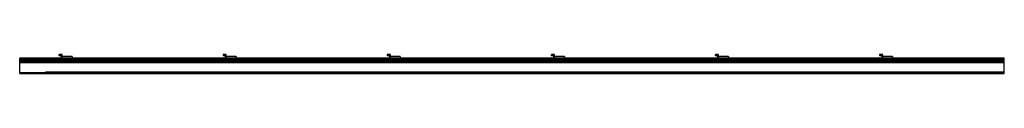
# Model space of a CAD drawing. Header units: millimetres. Extents: x 0 to 3000, y 0 to 58.
import ezdxf

# ---------------------------------------------------------------- set-up
doc = ezdxf.new("R2010")
doc.units = ezdxf.units.MM
doc.header["$LTSCALE"] = 10
doc.linetypes.add('ALLCAD_Strich', pattern=[0.2, 0.15, -0.05])
doc.layers.add('BESCH_KONT_sich_schn_ansi_2d', color=40, linetype='Continuous')

msp = doc.modelspace()

# ---------------------------------------------------------------- linework, layer by layer
at = {"layer": 'BESCH_KONT_sich_schn_ansi_2d', "linetype": 'ALLCAD_Strich', "extrusion": (0, 1, -2.22045e-16)}
for p, q in [((0, 47.5), (3000, 47.5)), ((0, 47.5), (0, 45.5)), ((0, 44.5), (0, 45.5)), ((0, 45.5), (3000, 45.5)), ((0, 44.5), (3000, 44.5)), ((0, 1.5), (0, 44.5)), ((0, 44), (3000, 44)), ((0, 43), (0, 43)), ((0, 43), (0, 43)), ((0, 43), (0, 43)), ((0, 43), (0, 43)), ((0, 43), (0, 43)), ((0, 43), (0, 43)), ((0, 43), (0, 43)), ((0, 43), (0, 43)), ((0, 43), (0, 43)), ((0, 43), (0, 43)), ((0, 43), (0, 43)), ((0, 43), (0, 43)), ((0, 43), (0, 43)), ((0, 43), (0, 43)), ((0, 43), (0, 43)), ((0, 43), (0, 43)), ((0, 43), (0, 43)), ((0, 43), (0, 43)), ((0, 43), (0, 43)), ((0, 43), (0, 43)), ((0, 43), (0, 43)), ((0, 43), (0, 43)), ((0, 43), (0, 43)), ((0, 43), (3000, 43)), ((3000, 42), (0, 42)), ((3000, 41), (0, 41)), ((0, 40), (3000, 40)), ((0, 37), (3000, 37)), ((0, 36.5), (3000, 36.5)), ((0, 35.5), (3000, 35.5)), ((0, 35), (3000, 35)), ((0, 33.5), (3000, 33.5)), ((129.5, 57.5), (119.5, 57.5)), ((119.5, 57.5), (119.5, 54.5)), ((119.5, 54.5), (126.5, 54.5)), ((126.5, 54.5), (126.5, 47.5)), ((129.5, 51.5), (129.5, 57.5)), ((159.5, 51.5), (129.5, 51.5)), ((129.5, 47.5), (129.5, 51.5)), ((159.5, 51.5), (159.5, 47.5)), ((619.5, 57.5), (619.5, 54.5)), ((629.5, 57.5), (619.5, 57.5)), ((619.5, 54.5), (626.5, 54.5)), ((626.5, 54.5), (626.5, 47.5)), ((629.5, 51.5), (629.5, 57.5)), ((629.5, 47.5), (629.5, 51.5)), ((659.5, 51.5), (629.5, 51.5)), ((659.5, 51.5), (659.5, 47.5)), ((1119.5, 57.5), (1119.5, 54.5)), ((1129.5, 57.5), (1119.5, 57.5)), ((1119.5, 54.5), (1126.5, 54.5)), ((1126.5, 54.5), (1126.5, 47.5)), ((1129.5, 51.5), (1129.5, 57.5)), ((1129.5, 47.5), (1129.5, 51.5)), ((1159.5, 51.5), (1129.5, 51.5)), ((1159.5, 51.5), (1159.5, 47.5)), ((1619.5, 57.5), (1619.5, 54.5)), ((1629.5, 57.5), (1619.5, 57.5)), ((1619.5, 54.5), (1626.5, 54.5)), ((1626.5, 54.5), (1626.5, 47.5)), ((1629.5, 51.5), (1629.5, 57.5)), ((1629.5, 47.5), (1629.5, 51.5)), ((1659.5, 51.5), (1629.5, 51.5)), ((1659.5, 51.5), (1659.5, 47.5)), ((2119.5, 57.5), (2119.5, 54.5)), ((2129.5, 57.5), (2119.5, 57.5)), ((2119.5, 54.5), (2126.5, 54.5)), ((2126.5, 54.5), (2126.5, 47.5)), ((2129.5, 51.5), (2129.5, 57.5)), ((2129.5, 47.5), (2129.5, 51.5)), ((2159.5, 51.5), (2129.5, 51.5)), ((2159.5, 51.5), (2159.5, 47.5)), ((2619.5, 57.5), (2619.5, 54.5)), ((2629.5, 57.5), (2619.5, 57.5)), ((2619.5, 54.5), (2626.5, 54.5)), ((2626.5, 54.5), (2626.5, 47.5)), ((2629.5, 51.5), (2629.5, 57.5)), ((2629.5, 47.5), (2629.5, 51.5)), ((2659.5, 51.5), (2629.5, 51.5)), ((2659.5, 51.5), (2659.5, 47.5)), ((3000, 45.5), (3000, 47.5)), ((3000, 44.5), (3000, 45.5)), ((3000, 1.5), (3000, 44.5)), ((0, 3), (3000, 3)), ((0, 1.5), (3000, 1.5)), ((0, 0), (0, 1.5)), ((0, 0), (3000, 0)), ((80, 0), (80, 4.5)), ((80, 4.5), (3000, 4.5)), ((3000, 3.4), (80, 3.4)), ((3000, 1.4), (80, 1.4)), ((3000, 0), (3000, 1.5))]:
    msp.add_line(p, q, dxfattribs=at)
at = {"layer": 'BESCH_KONT_sich_schn_ansi_2d', "linetype": 'ALLCAD_Strich', "extrusion": (0, -2.22045e-16, -1)}
for radius, start, end in [(0.00093, 90, 180), (0.00093, 180, 270), (0.00116, 90, 180), (0.00116, 180, 270), (0.00271, 0, 90), (0.00271, 270, 0), (0.00116, 90, 180), (0.00116, 180, 270), (0.00271, 0, 90), (0.00271, 270, 0)]:
    msp.add_arc((0, 43), radius, start, end, dxfattribs=at)
at = {"layer": 'BESCH_KONT_sich_schn_ansi_2d', "linetype": 'ALLCAD_Strich'}
for radius, start, end in [(0.00217, 270, 0), (0.00217, 360, 90), (0.00271, 270, 0), (0.00271, 0, 90), (0.00116, 180, 270), (0.00116, 90, 180), (0.00271, 270, 0), (0.00271, 0, 90), (0.00116, 180, 270), (0.00116, 90, 180)]:
    msp.add_arc((0, 43), radius, start, end, dxfattribs=at)

doc.saveas('drawing.dxf')
